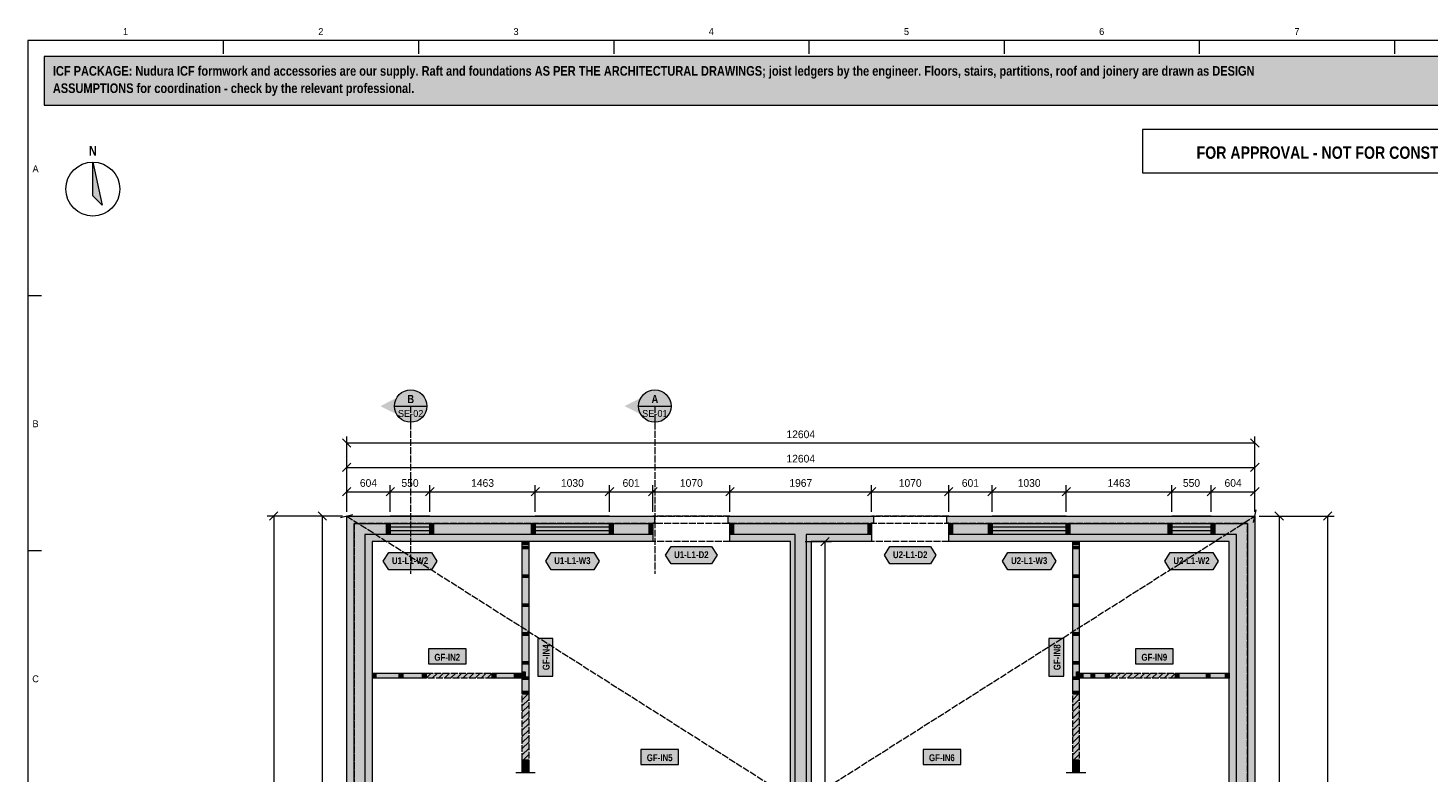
# Model space of a CAD drawing. Header units: millimetres. Extents: x 17 to 413, y 4 to 292.
# Tile 3 of 4: x 20 to 279, y 155 to 292. Entities that reach past the tile are written whole.
import ezdxf
from ezdxf.enums import TextEntityAlignment as Align

# ---------------------------------------------------------------- set-up
doc = ezdxf.new("R2010")
doc.units = ezdxf.units.MM
doc.linetypes.add('DASHED', pattern=[1.524, 1.27, -0.254])
for name, color, linetype in [('FILL-C_B2B2B5', 7, 'Continuous'), ('FILL-EPS', 7, 'Continuous'), ('FILL-INK', 7, 'Continuous'), ('FILL-RED', 7, 'Continuous'), ('FILL-TEAL_DK', 7, 'Continuous'), ('FILL-TIMBER', 7, 'Continuous'), ('FILL-WHITE', 7, 'Continuous'), ('LINE-C_85297A', 7, 'Continuous'), ('LINE-C_85297A-DASH', 7, 'DASHED'), ('LINE-INK', 7, 'Continuous'), ('LINE-INK-DASH', 7, 'DASHED'), ('LINE-RED', 7, 'Continuous'), ('LINE-RED-DASH', 7, 'DASHED'), ('LINE-STEEL_GREY', 7, 'Continuous'), ('LINE-STEEL_GREY-DASH', 7, 'DASHED'), ('LINE-TEAL_DK', 7, 'Continuous'), ('LINE-TIMBER_DK', 7, 'Continuous'), ('TEXT-INK', 7, 'Continuous'), ('TEXT-RED', 7, 'Continuous'), ('TEXT-STEEL_GREY', 7, 'Continuous'), ('TEXT-TEAL_DK', 7, 'Continuous')]:
    doc.layers.add(name, color=color, linetype=linetype)
doc.styles.add('OpenSansCondensed-Bold', font='OpenSansCondensed-Bold.ttf')

msp = doc.modelspace()

# ---------------------------------------------------------------- hatches: boundary and pattern name
at = {"layer": 'FILL-C_B2B2B5', "true_color": 0xb2b2b5}
h = msp.add_hatch(color=253, dxfattribs=at)
h.dxf.hatch_style = 1
h.paths.add_polyline_path([(135.61, 198.64), (82.36, 198.64), (82.36, 98.86), (89.12, 98.86), (89.12, 96.83), (80.33, 96.83), (80.33, 200.67), (135.61, 200.67)])
h = msp.add_hatch(color=253, dxfattribs=at)
h.dxf.hatch_style = 1
h.paths.add_polyline_path([(149.89, 200.67), (176.11, 200.67), (176.11, 198.64), (164.02, 198.64), (164.02, 98.86), (177.5, 98.86), (177.5, 96.83), (148.51, 96.83), (148.51, 98.86), (161.98, 98.86), (161.98, 198.64), (149.89, 198.64)])
h = msp.add_hatch(color=253, dxfattribs=at)
h.dxf.hatch_style = 1
h.paths.add_polyline_path([(190.38, 200.67), (245.67, 200.67), (245.67, 96.83), (236.89, 96.83), (236.89, 98.86), (243.64, 98.86), (243.64, 198.64), (190.38, 198.64)])
at = {"layer": 'FILL-EPS', "true_color": 0xccffff}
h = msp.add_hatch(color=7, dxfattribs=at)
h.dxf.hatch_style = 1
h.paths.add_polyline_path([(78.97, 202.03), (135.95, 202.03), (135.95, 200.69), (135.61, 200.69), (135.61, 200.67), (80.33, 200.67), (80.33, 96.83), (89.12, 96.83), (89.12, 96.81), (89.45, 96.81), (89.45, 95.47), (78.97, 95.47)])
h = msp.add_hatch(color=7, dxfattribs=at)
h.dxf.hatch_style = 1
h.paths.add_polyline_path([(149.89, 200.69), (149.55, 200.69), (149.55, 202.03), (176.44, 202.03), (176.44, 200.69), (176.11, 200.69), (176.11, 200.67), (149.89, 200.67)])
h = msp.add_hatch(color=7, dxfattribs=at)
h.dxf.hatch_style = 1
h.paths.add_polyline_path([(190.38, 200.69), (190.05, 200.69), (190.05, 202.03), (247.03, 202.03), (247.03, 95.47), (236.55, 95.47), (236.55, 96.81), (236.89, 96.81), (236.89, 96.83), (245.67, 96.83), (245.67, 200.67), (190.38, 200.67)])
h = msp.add_hatch(color=7, dxfattribs=at)
h.dxf.hatch_style = 1
h.paths.add_polyline_path([(135.61, 197.29), (83.71, 197.29), (83.71, 100.21), (89.12, 100.21), (89.12, 98.86), (82.36, 98.86), (82.36, 198.64), (135.61, 198.64)])
h = msp.add_hatch(color=7, dxfattribs=at)
h.dxf.hatch_style = 1
h.paths.add_polyline_path([(149.89, 197.29), (149.89, 198.64), (161.98, 198.64), (161.98, 98.86), (148.51, 98.86), (148.51, 100.21), (161.1, 100.21), (161.1, 197.29)])
h = msp.add_hatch(color=7, dxfattribs=at)
h.dxf.hatch_style = 1
h.paths.add_polyline_path([(176.11, 197.29), (164.91, 197.29), (164.91, 100.21), (177.5, 100.21), (177.5, 98.86), (164.02, 98.86), (164.02, 198.64), (176.11, 198.64)])
h = msp.add_hatch(color=7, dxfattribs=at)
h.dxf.hatch_style = 1
h.paths.add_polyline_path([(242.29, 197.29), (190.38, 197.29), (190.38, 198.64), (243.64, 198.64), (243.64, 98.86), (236.89, 98.86), (236.89, 100.21), (242.29, 100.21)])
at = {"layer": 'FILL-INK', "true_color": 0x14141a}
h = msp.add_hatch(color=250, dxfattribs=at)
h.dxf.hatch_style = 1
h.paths.add_polyline_path([(32, 267.5), (33.75, 259.5), (32, 261.25)])
at = {"layer": 'FILL-RED', "true_color": 0xb81a1f}
h = msp.add_hatch(color=242, dxfattribs=at)
h.dxf.hatch_style = 1
h.paths.add_polyline_path([(85.21, 222.36), (90.81, 219.51), (90.81, 225.21)])
h = msp.add_hatch(color=242, dxfattribs=at)
h.dxf.hatch_style = 1
h.paths.add_polyline_path([(130.4, 222.36), (136, 219.51), (136, 225.21)])
at = {"layer": 'FILL-TEAL_DK', "true_color": 0x006b5c}
h = msp.add_hatch(color=126, dxfattribs=at)
h.dxf.hatch_style = 1
h.paths.add_polyline_path([(86.36, 200.67), (87.03, 200.67), (87.03, 198.64), (86.36, 198.64)])
h = msp.add_hatch(color=126, dxfattribs=at)
h.dxf.hatch_style = 1
h.paths.add_polyline_path([(94.36, 200.67), (95.03, 200.67), (95.03, 198.64), (94.36, 198.64)])
h = msp.add_hatch(color=126, dxfattribs=at)
h.dxf.hatch_style = 1
h.paths.add_polyline_path([(113.2, 200.67), (113.87, 200.67), (113.87, 198.64), (113.2, 198.64)])
h = msp.add_hatch(color=126, dxfattribs=at)
h.dxf.hatch_style = 1
h.paths.add_polyline_path([(127.6, 200.67), (128.27, 200.67), (128.27, 198.64), (127.6, 198.64)])
h = msp.add_hatch(color=126, dxfattribs=at)
h.dxf.hatch_style = 1
h.paths.add_polyline_path([(134.95, 200.67), (135.62, 200.67), (135.62, 198.64), (134.95, 198.64)])
h = msp.add_hatch(color=126, dxfattribs=at)
h.dxf.hatch_style = 1
h.paths.add_polyline_path([(149.89, 200.67), (150.55, 200.67), (150.55, 198.64), (149.89, 198.64)])
h = msp.add_hatch(color=126, dxfattribs=at)
h.dxf.hatch_style = 1
h.paths.add_polyline_path([(175.45, 200.67), (176.11, 200.67), (176.11, 198.64), (175.45, 198.64)])
h = msp.add_hatch(color=126, dxfattribs=at)
h.dxf.hatch_style = 1
h.paths.add_polyline_path([(190.38, 200.67), (191.05, 200.67), (191.05, 198.64), (190.38, 198.64)])
h = msp.add_hatch(color=126, dxfattribs=at)
h.dxf.hatch_style = 1
h.paths.add_polyline_path([(197.73, 200.67), (198.39, 200.67), (198.39, 198.64), (197.73, 198.64)])
h = msp.add_hatch(color=126, dxfattribs=at)
h.dxf.hatch_style = 1
h.paths.add_polyline_path([(212.13, 200.67), (212.79, 200.67), (212.79, 198.64), (212.13, 198.64)])
h = msp.add_hatch(color=126, dxfattribs=at)
h.dxf.hatch_style = 1
h.paths.add_polyline_path([(230.97, 200.67), (231.64, 200.67), (231.64, 198.64), (230.97, 198.64)])
h = msp.add_hatch(color=126, dxfattribs=at)
h.dxf.hatch_style = 1
h.paths.add_polyline_path([(238.97, 200.67), (239.64, 200.67), (239.64, 198.64), (238.97, 198.64)])
at = {"layer": 'FILL-TIMBER', "true_color": 0xeddbb8}
h = msp.add_hatch(color=254, dxfattribs=at)
h.dxf.hatch_style = 1
h.paths.add_polyline_path([(112.66, 197.28), (112.66, 196.97), (112.66, 196.77), (112.2, 196.77), (111.47, 196.77), (111.47, 197.08), (111.47, 197.28), (111.94, 197.28)])
h = msp.add_hatch(color=254, dxfattribs=at)
h.dxf.hatch_style = 1
h.paths.add_polyline_path([(214.53, 197.28), (214.53, 196.97), (214.53, 196.77), (214.06, 196.77), (213.34, 196.77), (213.34, 197.08), (213.34, 197.28), (213.8, 197.28)])
h = msp.add_hatch(color=254, dxfattribs=at)
h.dxf.hatch_style = 1
h.paths.add_polyline_path([(112.66, 196.47), (112.66, 196.16), (112.66, 195.96), (112.2, 195.96), (111.47, 195.96), (111.47, 196.27), (111.47, 196.47), (111.94, 196.47)])
h = msp.add_hatch(color=254, dxfattribs=at)
h.dxf.hatch_style = 1
h.paths.add_polyline_path([(214.53, 196.47), (214.53, 196.16), (214.53, 195.96), (214.06, 195.96), (213.34, 195.96), (213.34, 196.27), (213.34, 196.47), (213.8, 196.47)])
h = msp.add_hatch(color=254, dxfattribs=at)
h.dxf.hatch_style = 1
h.paths.add_polyline_path([(112.66, 191.13), (112.66, 190.83), (112.66, 190.63), (112.2, 190.63), (111.47, 190.63), (111.47, 190.94), (111.47, 191.13), (111.94, 191.13)])
h = msp.add_hatch(color=254, dxfattribs=at)
h.dxf.hatch_style = 1
h.paths.add_polyline_path([(214.53, 191.13), (214.53, 190.83), (214.53, 190.63), (214.06, 190.63), (213.34, 190.63), (213.34, 190.94), (213.34, 191.13), (213.8, 191.13)])
h = msp.add_hatch(color=254, dxfattribs=at)
h.dxf.hatch_style = 1
h.paths.add_polyline_path([(112.66, 185.8), (112.66, 185.49), (112.66, 185.29), (112.2, 185.29), (111.47, 185.29), (111.47, 185.6), (111.47, 185.8), (111.94, 185.8)])
h = msp.add_hatch(color=254, dxfattribs=at)
h.dxf.hatch_style = 1
h.paths.add_polyline_path([(214.53, 185.8), (214.53, 185.49), (214.53, 185.29), (214.06, 185.29), (213.34, 185.29), (213.34, 185.6), (213.34, 185.8), (213.8, 185.8)])
h = msp.add_hatch(color=254, dxfattribs=at)
h.dxf.hatch_style = 1
h.paths.add_polyline_path([(112.66, 180.47), (112.66, 180.16), (112.66, 179.96), (112.2, 179.96), (111.47, 179.96), (111.47, 180.27), (111.47, 180.47), (111.94, 180.47)])
h = msp.add_hatch(color=254, dxfattribs=at)
h.dxf.hatch_style = 1
h.paths.add_polyline_path([(214.53, 180.47), (214.53, 180.16), (214.53, 179.96), (214.06, 179.96), (213.34, 179.96), (213.34, 180.27), (213.34, 180.47), (213.8, 180.47)])
h = msp.add_hatch(color=254, dxfattribs=at)
h.dxf.hatch_style = 1
h.paths.add_polyline_path([(112.66, 175.13), (112.66, 174.83), (112.66, 174.63), (112.2, 174.63), (111.47, 174.63), (111.47, 174.94), (111.47, 175.13), (111.94, 175.13)])
h = msp.add_hatch(color=254, dxfattribs=at)
h.dxf.hatch_style = 1
h.paths.add_polyline_path([(214.53, 175.13), (214.53, 174.83), (214.53, 174.63), (214.06, 174.63), (213.34, 174.63), (213.34, 174.94), (213.34, 175.13), (213.8, 175.13)])
h = msp.add_hatch(color=254, dxfattribs=at)
h.dxf.hatch_style = 1
h.paths.add_polyline_path([(84.39, 172.05), (83.98, 172.05), (83.72, 172.05), (83.72, 172.41), (83.72, 172.99), (84.13, 172.99), (84.39, 172.99), (84.39, 172.63)])
h = msp.add_hatch(color=254, dxfattribs=at)
h.dxf.hatch_style = 1
h.paths.add_polyline_path([(89.38, 172.05), (88.97, 172.05), (88.71, 172.05), (88.71, 172.41), (88.71, 172.99), (89.13, 172.99), (89.38, 172.99), (89.38, 172.63)])
h = msp.add_hatch(color=254, dxfattribs=at)
h.dxf.hatch_style = 1
h.paths.add_polyline_path([(93.68, 172.05), (93.27, 172.05), (93.02, 172.05), (93.02, 172.41), (93.02, 172.99), (93.43, 172.99), (93.68, 172.99), (93.68, 172.63)])
h = msp.add_hatch(color=254, dxfattribs=at)
h.dxf.hatch_style = 1
h.paths.add_polyline_path([(106.59, 172.05), (106.18, 172.05), (105.92, 172.05), (105.92, 172.41), (105.92, 172.99), (106.34, 172.99), (106.59, 172.99), (106.59, 172.63)])
h = msp.add_hatch(color=254, dxfattribs=at)
h.dxf.hatch_style = 1
h.paths.add_polyline_path([(110.71, 172.05), (110.3, 172.05), (110.05, 172.05), (110.05, 172.41), (110.05, 172.99), (110.46, 172.99), (110.71, 172.99), (110.71, 172.63)])
h = msp.add_hatch(color=254, dxfattribs=at)
h.dxf.hatch_style = 1
h.paths.add_polyline_path([(111.45, 172.05), (111.04, 172.05), (110.78, 172.05), (110.78, 172.41), (110.78, 172.99), (111.19, 172.99), (111.45, 172.99), (111.45, 172.63)])
h = msp.add_hatch(color=254, dxfattribs=at)
h.dxf.hatch_style = 1
h.paths.add_polyline_path([(111.98, 173.24), (111.98, 172.67), (111.98, 172.31), (111.78, 172.31), (111.47, 172.31), (111.47, 172.88), (111.47, 173.24), (111.67, 173.24)])
h = msp.add_hatch(color=254, dxfattribs=at)
h.dxf.hatch_style = 1
h.paths.add_polyline_path([(112.66, 172.31), (112.66, 172), (112.66, 171.8), (112.2, 171.8), (111.47, 171.8), (111.47, 172.11), (111.47, 172.31), (111.94, 172.31)])
h = msp.add_hatch(color=254, dxfattribs=at)
h.dxf.hatch_style = 1
h.paths.add_polyline_path([(214.53, 172.31), (214.53, 172), (214.53, 171.8), (214.06, 171.8), (213.34, 171.8), (213.34, 172.11), (213.34, 172.31), (213.8, 172.31)])
h = msp.add_hatch(color=254, dxfattribs=at)
h.dxf.hatch_style = 1
h.paths.add_polyline_path([(214.53, 173.24), (214.53, 172.67), (214.53, 172.31), (214.33, 172.31), (214.02, 172.31), (214.02, 172.88), (214.02, 173.24), (214.22, 173.24)])
h = msp.add_hatch(color=254, dxfattribs=at)
h.dxf.hatch_style = 1
h.paths.add_polyline_path([(215.22, 172.05), (214.81, 172.05), (214.55, 172.05), (214.55, 172.41), (214.55, 172.99), (214.96, 172.99), (215.22, 172.99), (215.22, 172.63)])
h = msp.add_hatch(color=254, dxfattribs=at)
h.dxf.hatch_style = 1
h.paths.add_polyline_path([(217.38, 172.05), (216.97, 172.05), (216.71, 172.05), (216.71, 172.41), (216.71, 172.99), (217.13, 172.99), (217.38, 172.99), (217.38, 172.63)])
h = msp.add_hatch(color=254, dxfattribs=at)
h.dxf.hatch_style = 1
h.paths.add_polyline_path([(220.08, 172.05), (219.66, 172.05), (219.41, 172.05), (219.41, 172.41), (219.41, 172.99), (219.82, 172.99), (220.08, 172.99), (220.08, 172.63)])
h = msp.add_hatch(color=254, dxfattribs=at)
h.dxf.hatch_style = 1
h.paths.add_polyline_path([(232.98, 172.05), (232.57, 172.05), (232.32, 172.05), (232.32, 172.41), (232.32, 172.99), (232.73, 172.99), (232.98, 172.99), (232.98, 172.63)])
h = msp.add_hatch(color=254, dxfattribs=at)
h.dxf.hatch_style = 1
h.paths.add_polyline_path([(238.71, 172.05), (238.3, 172.05), (238.05, 172.05), (238.05, 172.41), (238.05, 172.99), (238.46, 172.99), (238.71, 172.99), (238.71, 172.63)])
h = msp.add_hatch(color=254, dxfattribs=at)
h.dxf.hatch_style = 1
h.paths.add_polyline_path([(242.28, 172.05), (241.87, 172.05), (241.61, 172.05), (241.61, 172.41), (241.61, 172.99), (242.02, 172.99), (242.28, 172.99), (242.28, 172.63)])
h = msp.add_hatch(color=254, dxfattribs=at)
h.dxf.hatch_style = 1
h.paths.add_polyline_path([(112.66, 169.61), (112.66, 169.3), (112.66, 169.11), (112.2, 169.11), (111.47, 169.11), (111.47, 169.42), (111.47, 169.61), (111.94, 169.61)])
h = msp.add_hatch(color=254, dxfattribs=at)
h.dxf.hatch_style = 1
h.paths.add_polyline_path([(214.53, 169.61), (214.53, 169.3), (214.53, 169.11), (214.06, 169.11), (213.34, 169.11), (213.34, 169.42), (213.34, 169.61), (213.8, 169.61)])
h = msp.add_hatch(color=254, dxfattribs=at)
h.dxf.hatch_style = 1
h.paths.add_polyline_path([(112.66, 156.87), (112.66, 156.56), (112.66, 156.36), (112.2, 156.36), (111.47, 156.36), (111.47, 156.67), (111.47, 156.87), (111.94, 156.87)])
h = msp.add_hatch(color=254, dxfattribs=at)
h.dxf.hatch_style = 1
h.paths.add_polyline_path([(214.53, 156.87), (214.53, 156.56), (214.53, 156.36), (214.06, 156.36), (213.34, 156.36), (213.34, 156.67), (213.34, 156.87), (213.8, 156.87)])
h = msp.add_hatch(color=254, dxfattribs=at)
h.dxf.hatch_style = 1
h.paths.add_polyline_path([(112.66, 155.03), (112.66, 154.72), (112.66, 154.52), (112.2, 154.52), (111.47, 154.52), (111.47, 154.83), (111.47, 155.03), (111.94, 155.03)])
h = msp.add_hatch(color=254, dxfattribs=at)
h.dxf.hatch_style = 1
h.paths.add_polyline_path([(214.53, 155.03), (214.53, 154.72), (214.53, 154.52), (214.06, 154.52), (213.34, 154.52), (213.34, 154.83), (213.34, 155.03), (213.8, 155.03)])
at = {"layer": 'FILL-WHITE', "true_color": 0xfff5f0}
h = msp.add_hatch(color=7, dxfattribs=at)
h.dxf.hatch_style = 1
h.paths.add_polyline_path([(23, 278), (307, 278), (307, 287), (23, 287)])
at = {"layer": 'FILL-WHITE', "true_color": 0xffffff}
h = msp.add_hatch(color=7, dxfattribs=at)
h.dxf.hatch_style = 1
h.paths.add_polyline_path([(93.81, 222.36), (93.71, 223.14), (93.41, 223.86), (92.93, 224.48), (92.31, 224.96), (91.59, 225.26), (90.81, 225.36), (90.04, 225.26), (89.31, 224.96), (88.69, 224.48), (88.22, 223.86), (87.92, 223.14), (87.81, 222.36), (87.92, 221.58), (88.22, 220.86), (88.69, 220.24), (89.31, 219.76), (90.04, 219.46), (90.81, 219.36), (91.59, 219.46), (92.31, 219.76), (92.93, 220.24), (93.41, 220.86), (93.71, 221.58)])
h = msp.add_hatch(color=7, dxfattribs=at)
h.dxf.hatch_style = 1
h.paths.add_polyline_path([(139, 222.36), (138.9, 223.14), (138.6, 223.86), (138.12, 224.48), (137.5, 224.96), (136.78, 225.26), (136, 225.36), (135.22, 225.26), (134.5, 224.96), (133.88, 224.48), (133.4, 223.86), (133.1, 223.14), (133, 222.36), (133.1, 221.58), (133.4, 220.86), (133.88, 220.24), (134.5, 219.76), (135.22, 219.46), (136, 219.36), (136.78, 219.46), (137.5, 219.76), (138.12, 220.24), (138.6, 220.86), (138.9, 221.58)])
at = {"layer": 'FILL-WHITE', "true_color": 0xfaf5e8}
h = msp.add_hatch(color=7, dxfattribs=at)
h.dxf.hatch_style = 1
h.paths.add_polyline_path([(111.47, 173.24), (111.47, 174.63), (111.47, 174.94), (111.47, 175.13), (111.47, 179.96), (111.47, 180.27), (111.47, 180.47), (111.47, 185.29), (111.47, 185.6), (111.47, 185.8), (111.47, 190.63), (111.47, 190.94), (111.47, 191.13), (111.47, 195.96), (111.47, 196.27), (111.47, 196.47), (111.47, 196.77), (111.47, 197.08), (111.47, 197.28), (111.94, 197.28), (112.66, 197.28), (112.66, 196.97), (112.66, 196.77), (112.66, 196.47), (112.66, 196.16), (112.66, 195.96), (112.66, 191.13), (112.66, 190.83), (112.66, 190.63), (112.66, 185.8), (112.66, 185.49), (112.66, 185.29), (112.66, 180.47), (112.66, 180.16), (112.66, 179.96), (112.66, 175.13), (112.66, 174.83), (112.66, 174.63), (112.66, 172.31), (112.66, 172), (112.66, 171.8), (112.66, 169.61), (112.66, 169.3), (112.66, 169.11), (112.2, 169.11), (111.47, 169.11), (111.47, 169.42), (111.47, 169.61), (111.47, 171.8), (111.47, 172.11), (111.47, 172.31), (111.47, 172.88)])
h = msp.add_hatch(color=7, dxfattribs=at)
h.dxf.hatch_style = 1
h.paths.add_polyline_path([(213.34, 175.13), (213.34, 179.96), (213.34, 180.27), (213.34, 180.47), (213.34, 185.29), (213.34, 185.6), (213.34, 185.8), (213.34, 190.63), (213.34, 190.94), (213.34, 191.13), (213.34, 195.96), (213.34, 196.27), (213.34, 196.47), (213.34, 196.77), (213.34, 197.08), (213.34, 197.28), (213.8, 197.28), (214.53, 197.28), (214.53, 196.97), (214.53, 196.77), (214.53, 196.47), (214.53, 196.16), (214.53, 195.96), (214.53, 191.13), (214.53, 190.83), (214.53, 190.63), (214.53, 185.8), (214.53, 185.49), (214.53, 185.29), (214.53, 180.47), (214.53, 180.16), (214.53, 179.96), (214.53, 175.13), (214.53, 174.83), (214.53, 174.63), (214.53, 173.24), (214.53, 172.67), (214.53, 172.31), (214.53, 172), (214.53, 171.8), (214.53, 169.61), (214.53, 169.3), (214.53, 169.11), (214.06, 169.11), (213.34, 169.11), (213.34, 169.42), (213.34, 169.61), (213.34, 171.8), (213.34, 172.11), (213.34, 172.31), (213.34, 174.63), (213.34, 174.94)])
at = {"layer": 'FILL-WHITE', "true_color": 0xffffff}
h = msp.add_hatch(color=7, dxfattribs=at)
h.dxf.hatch_style = 1
h.paths.add_polyline_path([(85.75, 193.69), (86.75, 195.29), (94.64, 195.29), (95.64, 193.69), (94.64, 192.09), (86.75, 192.09)])
h = msp.add_hatch(color=7, dxfattribs=at)
h.dxf.hatch_style = 1
h.paths.add_polyline_path([(115.8, 193.69), (116.8, 195.29), (124.68, 195.29), (125.68, 193.69), (124.68, 192.09), (116.8, 192.09)])
h = msp.add_hatch(color=7, dxfattribs=at)
h.dxf.hatch_style = 1
h.paths.add_polyline_path([(137.99, 194.79), (138.99, 196.39), (146.51, 196.39), (147.51, 194.79), (146.51, 193.19), (138.99, 193.19)])
h = msp.add_hatch(color=7, dxfattribs=at)
h.dxf.hatch_style = 1
h.paths.add_polyline_path([(178.49, 194.79), (179.49, 196.39), (187.01, 196.39), (188.01, 194.79), (187.01, 193.19), (179.49, 193.19)])
h = msp.add_hatch(color=7, dxfattribs=at)
h.dxf.hatch_style = 1
h.paths.add_polyline_path([(200.32, 193.69), (201.32, 195.29), (209.2, 195.29), (210.2, 193.69), (209.2, 192.09), (201.32, 192.09)])
h = msp.add_hatch(color=7, dxfattribs=at)
h.dxf.hatch_style = 1
h.paths.add_polyline_path([(230.36, 193.69), (231.36, 195.29), (239.25, 195.29), (240.25, 193.69), (239.25, 192.09), (231.36, 192.09)])
h = msp.add_hatch(color=7, dxfattribs=at)
h.dxf.hatch_style = 1
h.paths.add_polyline_path([(117.11, 172.41), (117.11, 179.39), (114.34, 179.39), (114.34, 172.41)])
h = msp.add_hatch(color=7, dxfattribs=at)
h.dxf.hatch_style = 1
h.paths.add_polyline_path([(211.66, 172.41), (211.66, 179.39), (208.89, 179.39), (208.89, 172.41)])
h = msp.add_hatch(color=7, dxfattribs=at)
h.dxf.hatch_style = 1
h.paths.add_polyline_path([(94.09, 174.67), (101.07, 174.67), (101.07, 177.44), (94.09, 177.44)])
h = msp.add_hatch(color=7, dxfattribs=at)
h.dxf.hatch_style = 1
h.paths.add_polyline_path([(224.93, 174.67), (231.91, 174.67), (231.91, 177.44), (224.93, 177.44)])
at = {"layer": 'FILL-WHITE', "true_color": 0xfaf5e8}
h = msp.add_hatch(color=7, dxfattribs=at)
h.dxf.hatch_style = 1
h.paths.add_polyline_path([(83.72, 172.05), (83.72, 172.41), (83.72, 172.99), (84.13, 172.99), (84.39, 172.99), (88.71, 172.99), (89.13, 172.99), (89.38, 172.99), (93.02, 172.99), (93.43, 172.99), (93.68, 172.99), (93.68, 172.63), (93.68, 172.05), (93.27, 172.05), (93.02, 172.05), (89.38, 172.05), (88.97, 172.05), (88.71, 172.05), (84.39, 172.05), (83.98, 172.05)])
at = {"layer": 'FILL-WHITE', "true_color": 0xffffff}
h = msp.add_hatch(color=7, dxfattribs=at)
h.dxf.hatch_style = 1
h.paths.add_polyline_path([(93.68, 172.05), (93.68, 172.99), (105.92, 172.99), (105.92, 172.05)])
at = {"layer": 'FILL-WHITE', "true_color": 0xfaf5e8}
h = msp.add_hatch(color=7, dxfattribs=at)
h.dxf.hatch_style = 1
h.paths.add_polyline_path([(105.92, 172.05), (105.92, 172.41), (105.92, 172.99), (106.34, 172.99), (106.59, 172.99), (110.05, 172.99), (110.46, 172.99), (110.71, 172.99), (110.78, 172.99), (111.19, 172.99), (111.45, 172.99), (111.45, 172.63), (111.45, 172.05), (111.04, 172.05), (110.78, 172.05), (110.71, 172.05), (110.3, 172.05), (110.05, 172.05), (106.59, 172.05), (106.18, 172.05)])
h = msp.add_hatch(color=7, dxfattribs=at)
h.dxf.hatch_style = 1
h.paths.add_polyline_path([(214.55, 172.05), (214.55, 172.41), (214.55, 172.99), (214.96, 172.99), (215.22, 172.99), (216.71, 172.99), (217.13, 172.99), (217.38, 172.99), (219.41, 172.99), (219.82, 172.99), (220.08, 172.99), (220.08, 172.63), (220.08, 172.05), (219.66, 172.05), (219.41, 172.05), (217.38, 172.05), (216.97, 172.05), (216.71, 172.05), (215.22, 172.05), (214.81, 172.05)])
at = {"layer": 'FILL-WHITE', "true_color": 0xffffff}
h = msp.add_hatch(color=7, dxfattribs=at)
h.dxf.hatch_style = 1
h.paths.add_polyline_path([(220.08, 172.05), (220.08, 172.99), (232.32, 172.99), (232.32, 172.05)])
at = {"layer": 'FILL-WHITE', "true_color": 0xfaf5e8}
h = msp.add_hatch(color=7, dxfattribs=at)
h.dxf.hatch_style = 1
h.paths.add_polyline_path([(232.32, 172.05), (232.32, 172.41), (232.32, 172.99), (232.73, 172.99), (232.98, 172.99), (238.05, 172.99), (238.46, 172.99), (238.71, 172.99), (241.61, 172.99), (242.02, 172.99), (242.28, 172.99), (242.28, 172.63), (242.28, 172.05), (241.87, 172.05), (241.61, 172.05), (238.71, 172.05), (238.3, 172.05), (238.05, 172.05), (232.98, 172.05), (232.57, 172.05)])
at = {"layer": 'FILL-WHITE', "true_color": 0xffffff}
h = msp.add_hatch(color=7, dxfattribs=at)
h.dxf.hatch_style = 1
h.paths.add_polyline_path([(111.47, 156.87), (111.47, 169.11), (112.66, 169.11), (112.66, 156.87)])
h = msp.add_hatch(color=7, dxfattribs=at)
h.dxf.hatch_style = 1
h.paths.add_polyline_path([(213.34, 156.87), (213.34, 169.11), (214.53, 169.11), (214.53, 156.87)])
h = msp.add_hatch(color=7, dxfattribs=at)
h.dxf.hatch_style = 1
h.paths.add_polyline_path([(133.4, 156.09), (140.38, 156.09), (140.38, 158.85), (133.4, 158.85)])
h = msp.add_hatch(color=7, dxfattribs=at)
h.dxf.hatch_style = 1
h.paths.add_polyline_path([(185.62, 156.09), (192.6, 156.09), (192.6, 158.85), (185.62, 158.85)])
at = {"layer": 'FILL-WHITE', "true_color": 0xfaf5e8}
h = msp.add_hatch(color=7, dxfattribs=at)
h.dxf.hatch_style = 1
h.paths.add_polyline_path([(112.2, 154.52), (111.47, 154.52), (111.47, 154.83), (111.47, 155.03), (111.47, 156.36), (111.47, 156.67), (111.47, 156.87), (111.94, 156.87), (112.66, 156.87), (112.66, 156.56), (112.66, 156.36), (112.66, 155.03), (112.66, 154.72), (112.66, 154.52)])
h = msp.add_hatch(color=7, dxfattribs=at)
h.dxf.hatch_style = 1
h.paths.add_polyline_path([(214.06, 154.52), (213.34, 154.52), (213.34, 154.83), (213.34, 155.03), (213.34, 156.36), (213.34, 156.67), (213.34, 156.87), (213.8, 156.87), (214.53, 156.87), (214.53, 156.56), (214.53, 156.36), (214.53, 155.03), (214.53, 154.72), (214.53, 154.52)])

# ---------------------------------------------------------------- linework, layer by layer
at = {"layer": 'LINE-C_85297A', "lineweight": 5}
for p, q in [((77.8, 201.76), (80.14, 202.29)), ((246.76, 200.86), (247.29, 203.2))]:
    msp.add_line(p, q, dxfattribs=at)
at = {"layer": 'LINE-C_85297A-DASH', "lineweight": 5}
for p, q in [((78.97, 95.47), (247.03, 202.03)), ((78.97, 202.03), (247.03, 95.47))]:
    msp.add_line(p, q, dxfattribs=at)
at = {"layer": 'LINE-INK', "lineweight": 5}
for p, q in [((56.12, 290), (56.12, 287.5)), ((92.25, 290), (92.25, 287.5)), ((128.38, 290), (128.38, 287.5)), ((164.5, 290), (164.5, 287.5)), ((200.62, 290), (200.62, 287.5)), ((236.75, 290), (236.75, 287.5)), ((272.88, 290), (272.88, 287.5)), ((20, 242.83), (22.5, 242.83)), ((79.75, 214.75), (78.2, 216.3)), ((78.97, 202.83), (78.97, 216.73)), ((247.03, 215.53), (78.97, 215.53)), ((247.8, 214.75), (246.25, 216.3)), ((247.03, 202.83), (247.03, 216.73)), ((78.2, 210.25), (79.75, 211.8)), ((78.97, 202.83), (78.97, 212.23)), ((78.97, 211.03), (247.03, 211.03)), ((246.25, 210.25), (247.8, 211.8)), ((247.03, 202.83), (247.03, 212.23)), ((78.2, 205.75), (79.75, 207.3)), ((78.97, 202.83), (78.97, 207.73)), ((86.25, 205.75), (87.81, 207.3)), ((87.03, 202.83), (87.03, 207.73)), ((93.58, 205.75), (95.14, 207.3)), ((94.36, 202.83), (94.36, 207.73)), ((113.09, 205.75), (114.65, 207.3)), ((113.87, 202.83), (113.87, 207.73)), ((126.83, 205.75), (128.38, 207.3)), ((127.6, 202.83), (127.6, 207.73)), ((134.84, 205.75), (136.4, 207.3)), ((135.62, 202.83), (135.62, 207.73)), ((149.11, 205.75), (150.66, 207.3)), ((149.89, 202.83), (149.89, 207.73)), ((175.34, 205.75), (176.89, 207.3)), ((176.11, 202.83), (176.11, 207.73)), ((189.6, 205.75), (191.16, 207.3)), ((190.38, 202.83), (190.38, 207.73)), ((197.62, 205.75), (199.17, 207.3)), ((198.39, 202.83), (198.39, 207.73)), ((211.35, 205.75), (212.91, 207.3)), ((212.13, 202.83), (212.13, 207.73)), ((230.86, 205.75), (232.42, 207.3)), ((231.64, 202.83), (231.64, 207.73)), ((238.19, 205.75), (239.75, 207.3)), ((238.97, 202.83), (238.97, 207.73)), ((246.25, 205.75), (247.8, 207.3)), ((247.03, 202.83), (247.03, 207.73)), ((78.97, 206.53), (247.03, 206.53)), ((66.25, 202.8), (64.7, 201.25)), ((75.25, 201.25), (73.7, 202.8)), ((250.75, 202.8), (252.3, 201.25)), ((259.75, 201.25), (261.3, 202.8)), ((78.17, 202.03), (64.27, 202.03)), ((65.47, 202.03), (65.47, 95.47)), ((78.17, 202.03), (73.27, 202.03)), ((74.47, 95.47), (74.47, 202.03)), ((94.36, 202.03), (87.03, 202.03)), ((94.36, 199.99), (87.03, 199.99)), ((127.6, 202.03), (113.87, 202.03)), ((127.6, 199.99), (113.87, 199.99)), ((212.13, 202.03), (198.39, 202.03)), ((212.13, 199.99), (198.39, 199.99)), ((238.97, 202.03), (231.64, 202.03)), ((238.97, 199.99), (231.64, 199.99)), ((247.83, 202.03), (252.73, 202.03)), ((247.83, 202.03), (261.73, 202.03)), ((251.53, 202.03), (251.53, 95.47)), ((260.53, 95.47), (260.53, 202.03)), ((94.36, 199.32), (87.03, 199.32)), ((94.36, 197.29), (87.03, 197.29)), ((127.6, 199.32), (113.87, 199.32)), ((127.6, 197.29), (113.87, 197.29)), ((163.8, 197.29), (168.7, 197.29)), ((166.72, 196.51), (168.28, 198.06)), ((167.5, 100.21), (167.5, 197.29)), ((212.13, 199.32), (198.39, 199.32)), ((212.13, 197.29), (198.39, 197.29)), ((238.97, 199.32), (231.64, 199.32)), ((238.97, 197.29), (231.64, 197.29)), ((20, 195.67), (22.5, 195.67)), ((113.86, 154.51), (110.27, 154.51)), ((215.73, 154.51), (212.14, 154.51))]:
    msp.add_line(p, q, dxfattribs=at)
for points in [[(20, 7), (413, 7), (413, 290), (20, 290)], [(32, 267.5), (33.75, 259.5), (32, 261.25)], [(78.97, 95.47), (78.97, 202.03), (135.95, 202.03), (135.95, 200.69), (135.61, 200.69), (135.61, 197.29), (83.71, 197.29), (83.71, 100.21), (89.12, 100.21), (89.12, 96.81), (89.45, 96.81), (89.45, 95.47)], [(161.1, 197.29), (149.89, 197.29), (149.89, 200.69), (149.55, 200.69), (149.55, 202.03), (176.44, 202.03), (176.44, 200.69), (176.11, 200.69), (176.11, 197.29), (164.91, 197.29), (164.91, 100.21), (177.5, 100.21), (177.5, 96.81), (177.83, 96.81), (177.83, 95.47), (148.17, 95.47), (148.17, 96.81), (148.51, 96.81), (148.51, 100.21), (161.1, 100.21)], [(242.29, 100.21), (242.29, 197.29), (190.38, 197.29), (190.38, 200.69), (190.05, 200.69), (190.05, 202.03), (247.03, 202.03), (247.03, 95.47), (236.55, 95.47), (236.55, 96.81), (236.89, 96.81), (236.89, 100.21)], [(111.47, 173.24), (111.47, 174.63), (111.47, 174.94), (111.47, 175.13), (111.47, 179.96), (111.47, 180.27), (111.47, 180.47), (111.47, 185.29), (111.47, 185.6), (111.47, 185.8), (111.47, 190.63), (111.47, 190.94), (111.47, 191.13), (111.47, 195.96), (111.47, 196.27), (111.47, 196.47), (111.47, 196.77), (111.47, 197.08), (111.47, 197.28), (111.47, 197.28), (111.94, 197.28), (112.66, 197.28), (112.66, 197.28), (112.66, 196.97), (112.66, 196.77), (112.66, 196.47), (112.66, 196.16), (112.66, 195.96), (112.66, 191.13), (112.66, 190.83), (112.66, 190.63), (112.66, 185.8), (112.66, 185.49), (112.66, 185.29), (112.66, 180.47), (112.66, 180.16), (112.66, 179.96), (112.66, 175.13), (112.66, 174.83), (112.66, 174.63), (112.66, 172.31), (112.66, 172), (112.66, 171.8), (112.66, 169.61), (112.66, 169.3), (112.66, 169.11), (112.66, 169.11), (112.2, 169.11), (111.47, 169.11), (111.47, 169.11), (111.47, 169.42), (111.47, 169.61), (111.47, 171.8), (111.47, 172.11), (111.47, 172.31), (111.47, 172.88)], [(213.34, 175.13), (213.34, 179.96), (213.34, 180.27), (213.34, 180.47), (213.34, 185.29), (213.34, 185.6), (213.34, 185.8), (213.34, 190.63), (213.34, 190.94), (213.34, 191.13), (213.34, 195.96), (213.34, 196.27), (213.34, 196.47), (213.34, 196.77), (213.34, 197.08), (213.34, 197.28), (213.8, 197.28), (214.53, 197.28), (214.53, 196.97), (214.53, 196.77), (214.53, 196.47), (214.53, 196.16), (214.53, 195.96), (214.53, 191.13), (214.53, 190.83), (214.53, 190.63), (214.53, 185.8), (214.53, 185.49), (214.53, 185.29), (214.53, 180.47), (214.53, 180.16), (214.53, 179.96), (214.53, 175.13), (214.53, 174.83), (214.53, 174.63), (214.53, 173.24), (214.53, 172.67), (214.53, 172.31), (214.53, 172), (214.53, 171.8), (214.53, 169.61), (214.53, 169.3), (214.53, 169.11), (214.06, 169.11), (213.34, 169.11), (213.34, 169.42), (213.34, 169.61), (213.34, 171.8), (213.34, 172.11), (213.34, 172.31), (213.34, 174.63), (213.34, 174.94)], [(117.11, 172.41), (117.11, 179.39), (114.34, 179.39), (114.34, 172.41)], [(211.66, 172.41), (211.66, 179.39), (208.89, 179.39), (208.89, 172.41)], [(94.09, 174.67), (101.07, 174.67), (101.07, 177.44), (94.09, 177.44)], [(224.93, 174.67), (231.91, 174.67), (231.91, 177.44), (224.93, 177.44)], [(83.72, 172.05), (83.72, 172.05), (83.72, 172.05), (83.72, 172.41), (83.72, 172.99), (83.72, 172.99), (83.72, 172.99), (83.72, 172.99), (84.13, 172.99), (84.39, 172.99), (88.71, 172.99), (89.13, 172.99), (89.38, 172.99), (93.02, 172.99), (93.43, 172.99), (93.68, 172.99), (93.68, 172.99), (93.68, 172.99), (93.68, 172.99), (93.68, 172.63), (93.68, 172.05), (93.68, 172.05), (93.68, 172.05), (93.68, 172.05), (93.27, 172.05), (93.02, 172.05), (89.38, 172.05), (88.97, 172.05), (88.71, 172.05), (84.39, 172.05), (83.98, 172.05), (83.72, 172.05)], [(105.92, 172.05), (105.92, 172.41), (105.92, 172.99), (105.92, 172.99), (106.34, 172.99), (106.59, 172.99), (110.05, 172.99), (110.46, 172.99), (110.71, 172.99), (110.78, 172.99), (111.19, 172.99), (111.45, 172.99), (111.45, 172.99), (111.45, 172.63), (111.45, 172.05), (111.45, 172.05), (111.04, 172.05), (110.78, 172.05), (110.71, 172.05), (110.3, 172.05), (110.05, 172.05), (106.59, 172.05), (106.18, 172.05), (105.92, 172.05)], [(214.55, 172.05), (214.55, 172.41), (214.55, 172.99), (214.55, 172.99), (214.96, 172.99), (215.22, 172.99), (216.71, 172.99), (217.13, 172.99), (217.38, 172.99), (219.41, 172.99), (219.82, 172.99), (220.08, 172.99), (220.08, 172.99), (220.08, 172.63), (220.08, 172.05), (220.08, 172.05), (219.66, 172.05), (219.41, 172.05), (217.38, 172.05), (216.97, 172.05), (216.71, 172.05), (215.22, 172.05), (214.81, 172.05), (214.55, 172.05)], [(232.32, 172.05), (232.32, 172.05), (232.32, 172.05), (232.32, 172.41), (232.32, 172.99), (232.32, 172.99), (232.32, 172.99), (232.32, 172.99), (232.73, 172.99), (232.98, 172.99), (238.05, 172.99), (238.46, 172.99), (238.71, 172.99), (241.61, 172.99), (242.02, 172.99), (242.28, 172.99), (242.28, 172.99), (242.28, 172.99), (242.28, 172.99), (242.28, 172.63), (242.28, 172.05), (242.28, 172.05), (242.28, 172.05), (242.28, 172.05), (241.87, 172.05), (241.61, 172.05), (238.71, 172.05), (238.3, 172.05), (238.05, 172.05), (232.98, 172.05), (232.57, 172.05), (232.32, 172.05)], [(133.4, 156.09), (140.38, 156.09), (140.38, 158.85), (133.4, 158.85)], [(185.62, 156.09), (192.6, 156.09), (192.6, 158.85), (185.62, 158.85)], [(112.2, 154.52), (111.47, 154.52), (111.47, 154.83), (111.47, 155.03), (111.47, 156.36), (111.47, 156.67), (111.47, 156.87), (111.94, 156.87), (112.66, 156.87), (112.66, 156.56), (112.66, 156.36), (112.66, 155.03), (112.66, 154.72), (112.66, 154.52)], [(214.06, 154.52), (213.34, 154.52), (213.34, 154.83), (213.34, 155.03), (213.34, 156.36), (213.34, 156.67), (213.34, 156.87), (213.8, 156.87), (214.53, 156.87), (214.53, 156.56), (214.53, 156.36), (214.53, 155.03), (214.53, 154.72), (214.53, 154.52)]]:
    msp.add_lwpolyline(points, close=True, dxfattribs=at)
msp.add_circle((32, 262.5), 5, dxfattribs=at)
at = {"layer": 'LINE-INK-DASH', "lineweight": 5}
for p, q in [((149.89, 202.03), (135.62, 202.03)), ((190.38, 202.03), (176.11, 202.03)), ((149.89, 197.29), (135.62, 197.29)), ((190.38, 197.29), (176.11, 197.29))]:
    msp.add_line(p, q, dxfattribs=at)
for points in [[(93.68, 172.05), (93.68, 172.99), (105.92, 172.99), (105.92, 172.05)], [(220.08, 172.05), (220.08, 172.99), (232.32, 172.99), (232.32, 172.05)], [(111.47, 156.87), (111.47, 169.11), (112.66, 169.11), (112.66, 156.87)], [(213.34, 156.87), (213.34, 169.11), (214.53, 169.11), (214.53, 156.87)]]:
    msp.add_lwpolyline(points, close=True, dxfattribs=at)
at = {"layer": 'LINE-RED', "lineweight": 5}
for p, q in [((87.81, 222.36), (93.81, 222.36)), ((133, 222.36), (139, 222.36))]:
    msp.add_line(p, q, dxfattribs=at)
for points in [[(23, 278), (307, 278), (307, 287), (23, 287)], [(226.21, 265.5), (303, 265.5), (303, 273.5), (226.21, 273.5)]]:
    msp.add_lwpolyline(points, close=True, dxfattribs=at)
for centre in [(90.81, 222.36), (136, 222.36)]:
    msp.add_circle(centre, 3, dxfattribs=at)
at = {"layer": 'LINE-RED-DASH', "lineweight": 5}
for p, q in [((90.81, 222.36), (90.81, 191.36)), ((136, 222.36), (136, 191.36))]:
    msp.add_line(p, q, dxfattribs=at)
at = {"layer": 'LINE-STEEL_GREY', "lineweight": 5}
for points in [[(135.61, 198.64), (82.36, 198.64), (82.36, 98.86), (89.12, 98.86), (89.12, 96.83), (80.33, 96.83), (80.33, 200.67), (135.61, 200.67)], [(149.89, 200.67), (176.11, 200.67), (176.11, 198.64), (164.02, 198.64), (164.02, 98.86), (177.5, 98.86), (177.5, 96.83), (148.51, 96.83), (148.51, 98.86), (161.98, 98.86), (161.98, 198.64), (149.89, 198.64)], [(190.38, 200.67), (245.67, 200.67), (245.67, 96.83), (236.89, 96.83), (236.89, 98.86), (243.64, 98.86), (243.64, 198.64), (190.38, 198.64)]]:
    msp.add_lwpolyline(points, close=True, dxfattribs=at)
at = {"layer": 'LINE-STEEL_GREY-DASH', "lineweight": 5}
for points in [[(78.95, 202.05), (78.97, 202.03), (247.03, 202.03), (247.04, 202.04), (247.06, 202.06), (247.06, 202.06), (247.05, 202.05), (247.04, 202.04), (247.03, 202.03), (247.03, 95.47), (247.03, 95.47), (247.03, 95.47), (247.03, 95.47), (247.05, 95.45), (247.03, 95.47), (247.03, 95.47), (78.97, 95.47), (78.97, 202.03)], [(245.67, 200.67), (80.33, 200.67), (80.33, 96.83), (245.67, 96.83)]]:
    msp.add_lwpolyline(points, close=True, dxfattribs=at)
at = {"layer": 'LINE-TEAL_DK', "lineweight": 5}
for points in [[(86.36, 200.67), (87.03, 200.67), (87.03, 198.64), (86.36, 198.64)], [(94.36, 200.67), (95.03, 200.67), (95.03, 198.64), (94.36, 198.64)], [(113.2, 200.67), (113.87, 200.67), (113.87, 198.64), (113.2, 198.64)], [(127.6, 200.67), (128.27, 200.67), (128.27, 198.64), (127.6, 198.64)], [(134.95, 200.67), (135.62, 200.67), (135.62, 198.64), (134.95, 198.64)], [(149.89, 200.67), (150.55, 200.67), (150.55, 198.64), (149.89, 198.64)], [(175.45, 200.67), (176.11, 200.67), (176.11, 198.64), (175.45, 198.64)], [(190.38, 200.67), (191.05, 200.67), (191.05, 198.64), (190.38, 198.64)], [(197.73, 200.67), (198.39, 200.67), (198.39, 198.64), (197.73, 198.64)], [(212.13, 200.67), (212.79, 200.67), (212.79, 198.64), (212.13, 198.64)], [(230.97, 200.67), (231.64, 200.67), (231.64, 198.64), (230.97, 198.64)], [(238.97, 200.67), (239.64, 200.67), (239.64, 198.64), (238.97, 198.64)], [(85.75, 193.69), (86.75, 195.29), (94.64, 195.29), (95.64, 193.69), (94.64, 192.09), (86.75, 192.09)], [(115.8, 193.69), (116.8, 195.29), (124.68, 195.29), (125.68, 193.69), (124.68, 192.09), (116.8, 192.09)], [(137.99, 194.79), (138.99, 196.39), (146.51, 196.39), (147.51, 194.79), (146.51, 193.19), (138.99, 193.19)], [(178.49, 194.79), (179.49, 196.39), (187.01, 196.39), (188.01, 194.79), (187.01, 193.19), (179.49, 193.19)], [(200.32, 193.69), (201.32, 195.29), (209.2, 195.29), (210.2, 193.69), (209.2, 192.09), (201.32, 192.09)], [(230.36, 193.69), (231.36, 195.29), (239.25, 195.29), (240.25, 193.69), (239.25, 192.09), (231.36, 192.09)]]:
    msp.add_lwpolyline(points, close=True, dxfattribs=at)
at = {"layer": 'LINE-TIMBER_DK', "lineweight": 5}
for p, q in [((93.68, 172.06), (94.61, 172.99)), ((94.81, 172.05), (95.75, 172.99)), ((95.94, 172.05), (96.88, 172.99)), ((97.07, 172.05), (98.01, 172.99)), ((98.21, 172.05), (99.14, 172.99)), ((99.34, 172.05), (100.27, 172.99)), ((100.47, 172.05), (101.4, 172.99)), ((101.6, 172.05), (102.53, 172.99)), ((102.73, 172.05), (103.66, 172.99)), ((103.86, 172.05), (104.8, 172.99)), ((104.99, 172.05), (105.92, 172.98)), ((220.08, 172.06), (221.01, 172.99)), ((221.2, 172.05), (222.14, 172.99)), ((222.34, 172.05), (223.27, 172.99)), ((223.47, 172.05), (224.4, 172.99)), ((224.6, 172.05), (225.53, 172.99)), ((225.73, 172.05), (226.66, 172.99)), ((226.86, 172.05), (227.79, 172.99)), ((227.99, 172.05), (228.93, 172.99)), ((229.12, 172.05), (230.06, 172.99)), ((230.25, 172.05), (231.19, 172.99)), ((231.39, 172.05), (232.32, 172.98)), ((111.47, 168.05), (112.53, 169.11)), ((213.34, 168.05), (214.4, 169.11)), ((111.47, 166.92), (112.66, 168.11)), ((111.47, 165.79), (112.66, 166.97)), ((111.47, 164.66), (112.66, 165.84)), ((213.34, 166.92), (214.53, 168.11)), ((213.34, 165.79), (214.53, 166.97)), ((213.34, 164.66), (214.53, 165.84)), ((111.47, 163.52), (112.66, 164.71)), ((111.47, 162.39), (112.66, 163.58)), ((213.34, 163.52), (214.53, 164.71)), ((213.34, 162.39), (214.53, 163.58)), ((111.47, 161.26), (112.66, 162.45)), ((111.47, 160.13), (112.66, 161.32)), ((213.34, 161.26), (214.53, 162.45)), ((213.34, 160.13), (214.53, 161.32)), ((111.47, 159), (112.66, 160.19)), ((111.47, 157.87), (112.66, 159.05)), ((213.34, 159), (214.53, 160.19)), ((213.34, 157.87), (214.53, 159.05)), ((111.6, 156.87), (112.66, 157.92)), ((213.47, 156.87), (214.53, 157.92))]:
    msp.add_line(p, q, dxfattribs=at)
for points in [[(112.66, 197.28), (112.66, 196.97), (112.66, 196.77), (112.2, 196.77), (111.47, 196.77), (111.47, 197.08), (111.47, 197.28), (111.94, 197.28)], [(214.53, 197.28), (214.53, 196.97), (214.53, 196.77), (214.06, 196.77), (213.34, 196.77), (213.34, 197.08), (213.34, 197.28), (213.8, 197.28)], [(112.66, 196.47), (112.66, 196.16), (112.66, 195.96), (112.2, 195.96), (111.47, 195.96), (111.47, 196.27), (111.47, 196.47), (111.94, 196.47)], [(214.53, 196.47), (214.53, 196.16), (214.53, 195.96), (214.06, 195.96), (213.34, 195.96), (213.34, 196.27), (213.34, 196.47), (213.8, 196.47)], [(112.66, 191.13), (112.66, 190.83), (112.66, 190.63), (112.2, 190.63), (111.47, 190.63), (111.47, 190.94), (111.47, 191.13), (111.94, 191.13)], [(214.53, 191.13), (214.53, 190.83), (214.53, 190.63), (214.06, 190.63), (213.34, 190.63), (213.34, 190.94), (213.34, 191.13), (213.8, 191.13)], [(112.66, 185.8), (112.66, 185.49), (112.66, 185.29), (112.2, 185.29), (111.47, 185.29), (111.47, 185.6), (111.47, 185.8), (111.94, 185.8)], [(214.53, 185.8), (214.53, 185.49), (214.53, 185.29), (214.06, 185.29), (213.34, 185.29), (213.34, 185.6), (213.34, 185.8), (213.8, 185.8)], [(112.66, 180.47), (112.66, 180.16), (112.66, 179.96), (112.2, 179.96), (111.47, 179.96), (111.47, 180.27), (111.47, 180.47), (111.94, 180.47)], [(214.53, 180.47), (214.53, 180.16), (214.53, 179.96), (214.06, 179.96), (213.34, 179.96), (213.34, 180.27), (213.34, 180.47), (213.8, 180.47)], [(112.66, 175.13), (112.66, 174.83), (112.66, 174.63), (112.2, 174.63), (111.47, 174.63), (111.47, 174.94), (111.47, 175.13), (111.94, 175.13)], [(214.53, 175.13), (214.53, 174.83), (214.53, 174.63), (214.06, 174.63), (213.34, 174.63), (213.34, 174.94), (213.34, 175.13), (213.8, 175.13)], [(84.39, 172.05), (83.98, 172.05), (83.72, 172.05), (83.72, 172.41), (83.72, 172.99), (84.13, 172.99), (84.39, 172.99), (84.39, 172.63)], [(89.38, 172.05), (88.97, 172.05), (88.71, 172.05), (88.71, 172.41), (88.71, 172.99), (89.13, 172.99), (89.38, 172.99), (89.38, 172.63)], [(93.68, 172.05), (93.27, 172.05), (93.02, 172.05), (93.02, 172.41), (93.02, 172.99), (93.43, 172.99), (93.68, 172.99), (93.68, 172.63)], [(106.59, 172.05), (106.18, 172.05), (105.92, 172.05), (105.92, 172.41), (105.92, 172.99), (106.34, 172.99), (106.59, 172.99), (106.59, 172.63)], [(110.71, 172.05), (110.3, 172.05), (110.05, 172.05), (110.05, 172.41), (110.05, 172.99), (110.46, 172.99), (110.71, 172.99), (110.71, 172.63)], [(111.45, 172.05), (111.04, 172.05), (110.78, 172.05), (110.78, 172.41), (110.78, 172.99), (111.19, 172.99), (111.45, 172.99), (111.45, 172.63)], [(111.98, 173.24), (111.98, 172.67), (111.98, 172.31), (111.78, 172.31), (111.47, 172.31), (111.47, 172.88), (111.47, 173.24), (111.67, 173.24)], [(112.66, 172.31), (112.66, 172), (112.66, 171.8), (112.2, 171.8), (111.47, 171.8), (111.47, 172.11), (111.47, 172.31), (111.94, 172.31)], [(214.53, 172.31), (214.53, 172), (214.53, 171.8), (214.06, 171.8), (213.34, 171.8), (213.34, 172.11), (213.34, 172.31), (213.8, 172.31)], [(214.53, 173.24), (214.53, 172.67), (214.53, 172.31), (214.33, 172.31), (214.02, 172.31), (214.02, 172.88), (214.02, 173.24), (214.22, 173.24)], [(215.22, 172.05), (214.81, 172.05), (214.55, 172.05), (214.55, 172.41), (214.55, 172.99), (214.96, 172.99), (215.22, 172.99), (215.22, 172.63)], [(217.38, 172.05), (216.97, 172.05), (216.71, 172.05), (216.71, 172.41), (216.71, 172.99), (217.13, 172.99), (217.38, 172.99), (217.38, 172.63)], [(220.08, 172.05), (219.66, 172.05), (219.41, 172.05), (219.41, 172.41), (219.41, 172.99), (219.82, 172.99), (220.08, 172.99), (220.08, 172.63)], [(232.98, 172.05), (232.57, 172.05), (232.32, 172.05), (232.32, 172.41), (232.32, 172.99), (232.73, 172.99), (232.98, 172.99), (232.98, 172.63)], [(238.71, 172.05), (238.3, 172.05), (238.05, 172.05), (238.05, 172.41), (238.05, 172.99), (238.46, 172.99), (238.71, 172.99), (238.71, 172.63)], [(242.28, 172.05), (241.87, 172.05), (241.61, 172.05), (241.61, 172.41), (241.61, 172.99), (242.02, 172.99), (242.28, 172.99), (242.28, 172.63)], [(112.66, 169.61), (112.66, 169.3), (112.66, 169.11), (112.2, 169.11), (111.47, 169.11), (111.47, 169.42), (111.47, 169.61), (111.94, 169.61)], [(214.53, 169.61), (214.53, 169.3), (214.53, 169.11), (214.06, 169.11), (213.34, 169.11), (213.34, 169.42), (213.34, 169.61), (213.8, 169.61)], [(112.66, 156.87), (112.66, 156.56), (112.66, 156.36), (112.2, 156.36), (111.47, 156.36), (111.47, 156.67), (111.47, 156.87), (111.94, 156.87)], [(214.53, 156.87), (214.53, 156.56), (214.53, 156.36), (214.06, 156.36), (213.34, 156.36), (213.34, 156.67), (213.34, 156.87), (213.8, 156.87)], [(112.66, 155.03), (112.66, 154.72), (112.66, 154.52), (112.2, 154.52), (111.47, 154.52), (111.47, 154.83), (111.47, 155.03), (111.94, 155.03)], [(214.53, 155.03), (214.53, 154.72), (214.53, 154.52), (214.06, 154.52), (213.34, 154.52), (213.34, 154.83), (213.34, 155.03), (213.8, 155.03)]]:
    msp.add_lwpolyline(points, close=True, dxfattribs=at)

# ---------------------------------------------------------------- texts
at = {"layer": 'TEXT-INK', "style": 'OpenSansCondensed-Bold'}
for s, p in [('ICF PACKAGE: Nudura ICF formwork and accessories are our supply. Raft and foundations AS PER THE ARCHITECTURAL DRAWINGS; joist ledgers by the engineer. Floors, stairs, partitions, roof and joinery are drawn as DESIGN', (24.6, 283.47)), ('ASSUMPTIONS for coordination - check by the relevant professional.', (24.6, 280.27))]:
    msp.add_text(s, height=1.778, dxfattribs=at).set_placement(p)
for s, height, p in [('N', 1.78, (32, 268.7)), ('GF-IN2', 1.27, (97.58, 175.27)), ('GF-IN9', 1.27, (228.42, 175.27)), ('GF-IN5', 1.27, (136.89, 156.69)), ('GF-IN6', 1.27, (189.11, 156.69))]:
    msp.add_text(s, height=height, dxfattribs=at).set_placement(p, align=Align.CENTER)
at = {"layer": 'TEXT-INK'}
for s, p in [('12604', (163, 216.43)), ('12604', (163, 211.93)), ('604', (83, 207.43)), ('550', (90.7, 207.43)), ('1463', (104.12, 207.43)), ('1030', (120.74, 207.43)), ('601', (131.61, 207.43)), ('1070', (142.75, 207.43)), ('1967', (163, 207.43)), ('1070', (183.25, 207.43)), ('601', (194.39, 207.43)), ('1030', (205.26, 207.43)), ('1463', (221.88, 207.43)), ('550', (235.3, 207.43)), ('604', (243, 207.43))]:
    msp.add_text(s, height=1.422, dxfattribs=at).set_placement(p, align=Align.CENTER)
at = {"layer": 'TEXT-INK', "style": 'OpenSansCondensed-Bold'}
for s, p in [('GF-IN4', (116.51, 175.9)), ('GF-IN8', (211.06, 175.9))]:
    msp.add_text(s, height=1.27, rotation=90, dxfattribs=at).set_placement(p, align=Align.CENTER)
at = {"layer": 'TEXT-RED', "style": 'OpenSansCondensed-Bold'}
for s, height, p in [('FOR APPROVAL - NOT FOR CONSTRUCTION', 2.286, (264.6, 268.1)), ('B', 1.52, (90.81, 222.91)), ('A', 1.52, (136, 222.91))]:
    msp.add_text(s, height=height, dxfattribs=at).set_placement(p, align=Align.CENTER)
at = {"layer": 'TEXT-RED'}
for s, p in [('SE-02', (90.81, 220.36)), ('SE-01', (136, 220.36))]:
    msp.add_text(s, height=1.27, dxfattribs=at).set_placement(p, align=Align.CENTER)
at = {"layer": 'TEXT-STEEL_GREY'}
for s, p in [('1', (38.06, 291)), ('2', (74.19, 291)), ('3', (110.31, 291)), ('4', (146.44, 291)), ('5', (182.56, 291)), ('6', (218.69, 291)), ('7', (254.81, 291)), ('A', (21.4, 265.62)), ('B', (21.4, 218.45)), ('C', (21.4, 171.28))]:
    msp.add_text(s, height=1.27, dxfattribs=at).set_placement(p, align=Align.CENTER)
at = {"layer": 'TEXT-TEAL_DK', "style": 'OpenSansCondensed-Bold'}
for s, p in [('U1-L1-W2', (90.7, 193.14)), ('U1-L1-W3', (120.74, 193.14)), ('U1-L1-D2', (142.75, 194.24)), ('U2-L1-D2', (183.25, 194.24)), ('U2-L1-W3', (205.26, 193.14)), ('U2-L1-W2', (235.3, 193.14))]:
    msp.add_text(s, height=1.27, dxfattribs=at).set_placement(p, align=Align.CENTER)

doc.saveas('drawing.dxf')
